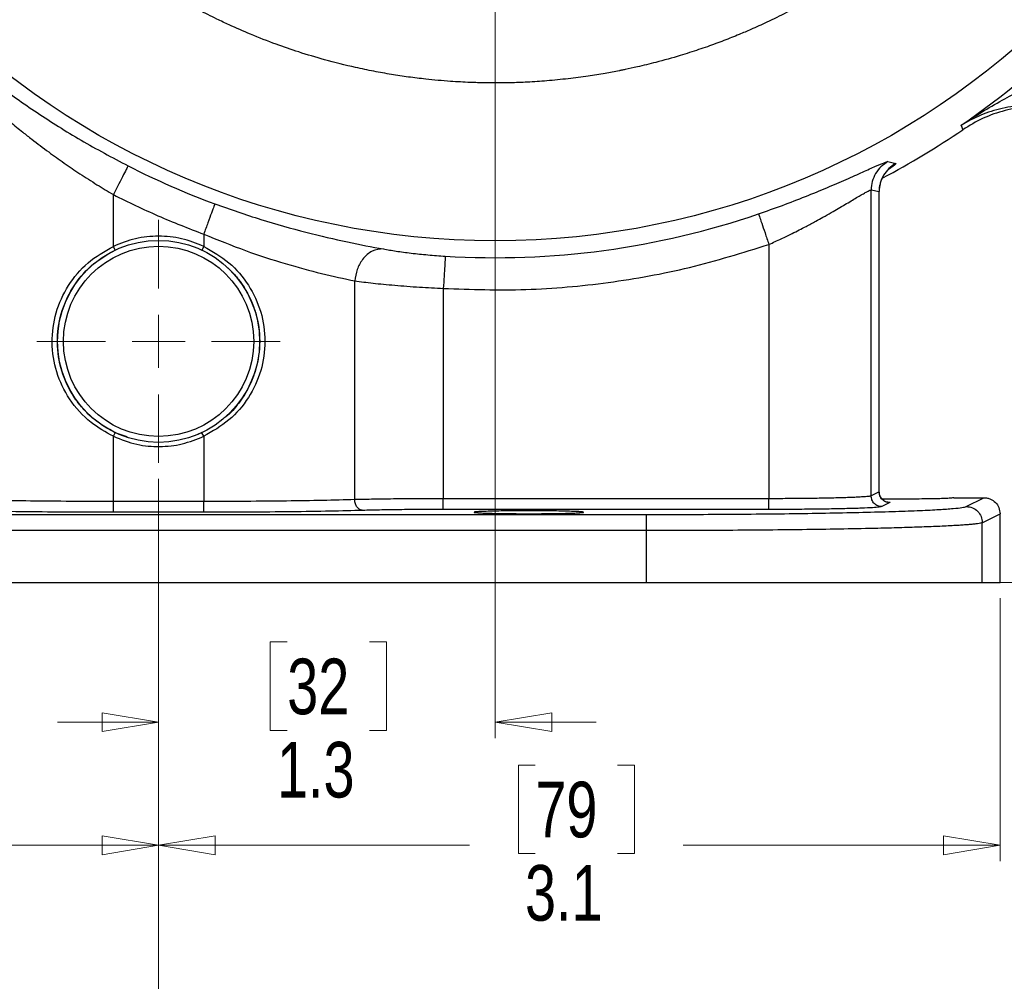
# Model space of a CAD drawing. Header units: inches. Extents: x 0.6 to 16.3, y 0.2 to 11.5.
# Tile 9 of 12: x 11.7 to 14.1, y 4.1 to 6.5. Entities that reach past the tile are written whole.
import ezdxf

# ---------------------------------------------------------------- set-up
doc = ezdxf.new("R2010")
doc.units = ezdxf.units.IN
doc.header["$MEASUREMENT"] = 0
doc.styles.add('SLDTEXTSTYLE0', font='TXT', dxfattribs={"width": 0.75})
doc.dimstyles.new('SLDDIMSTYLE0', dxfattribs={"dimtxt": 0.137795, "dimasz": 0.14, "dimexe": 0, "dimexo": 0.0625, "dimgap": 0.034449, "dimtad": 0, "dimdec": 1, "dimlfac": 1.5, "dimrnd": 1e-09, "dimzin": 12, "dimdsep": 46, "dimtxsty": 'SLDTEXTSTYLE0', "dimblk1": 'CLOSED', "dimblk2": 'CLOSED', "dimsah": 1, "dimcen": 0.09, "dimadec": 0, "dimazin": 3, "dimtfac": 1, "dimtdec": 1, "dimtofl": 0, "dimtmove": 0, "dimatfit": 3, "dimldrblk": 'CLOSED', "dimfxl": 0, "dimfrac": 2, "dimtolj": 1, "dimtzin": 12, "dimarcsym": 0})
doc.dimstyles.new('SLDDIMSTYLE1', dxfattribs={"dimtxt": 0.137795, "dimasz": 0.14, "dimexe": 0, "dimexo": 0.0625, "dimgap": 0.034449, "dimtad": 0, "dimtih": 1, "dimtoh": 1, "dimdec": 1, "dimlfac": 1.5, "dimrnd": 1e-09, "dimzin": 12, "dimdsep": 46, "dimtxsty": 'SLDTEXTSTYLE0', "dimblk1": 'CLOSED', "dimblk2": 'CLOSED', "dimsah": 1, "dimcen": 0.09, "dimadec": 0, "dimazin": 3, "dimtfac": 1, "dimtofl": 0, "dimtmove": 0, "dimatfit": 3, "dimldrblk": 'CLOSED', "dimfxl": 0, "dimfrac": 2, "dimtolj": 1, "dimtzin": 12, "dimarcsym": 0})
doc.dimstyles.new('SLDDIMSTYLE2', dxfattribs={"dimtxt": 0.137795, "dimasz": 0.14, "dimexe": 0, "dimexo": 0.0625, "dimgap": 0.034449, "dimtad": 0, "dimdec": 1, "dimlfac": 1.5, "dimrnd": 1e-09, "dimzin": 12, "dimdsep": 46, "dimtxsty": 'SLDTEXTSTYLE0', "dimblk1": 'CLOSED', "dimblk2": 'CLOSED', "dimsah": 1, "dimcen": 0.09, "dimadec": 0, "dimazin": 3, "dimtfac": 1, "dimtmove": 0, "dimatfit": 0, "dimldrblk": 'CLOSED', "dimfxl": 0, "dimfrac": 2, "dimtolj": 1, "dimtzin": 12, "dimarcsym": 0})
doc.dimstyles.new('SLDDIMSTYLE3', dxfattribs={"dimtxt": 0.137795, "dimasz": 0.14, "dimexe": 0, "dimexo": 0.0625, "dimgap": 0.034449, "dimtad": 0, "dimtih": 1, "dimtoh": 1, "dimdec": 1, "dimlfac": 1.5, "dimrnd": 1e-09, "dimzin": 12, "dimdsep": 46, "dimtxsty": 'SLDTEXTSTYLE0', "dimblk1": 'CLOSED', "dimblk2": 'CLOSED', "dimsah": 1, "dimcen": 0.09, "dimadec": 0, "dimazin": 3, "dimtfac": 1, "dimtdec": 1, "dimtofl": 0, "dimtmove": 0, "dimatfit": 3, "dimldrblk": 'CLOSED', "dimfxl": 0, "dimfrac": 2, "dimtolj": 1, "dimtzin": 12, "dimarcsym": 0})

# ---------------------------------------------------------------- blocks, each defined once
blk = doc.blocks.new('_Closed')
at = {"color": 0, "linetype": 'ByBlock', "lineweight": -2}
for p, q in [((-1, 0.166667), (0, 0)), ((-1, 0.166667), (-1, -0.166667)), ((0, 0), (-1, -0.166667)), ((0, 0), (-1, 0))]:
    blk.add_line(p, q, dxfattribs=at)
blk = doc.blocks.new('_D')
at = {"color": 7, "linetype": 'Continuous', "lineweight": 0}
for p, q in [((14.8995, 6.9809), (14.8995, 3.7392)), ((12.0129, 5.3139), (12.0129, 3.7392)), ((13.0997, 3.9771), (13.0577, 3.9771)), ((13.0577, 3.9771), (13.0577, 3.7583)), ((13.4052, 3.9771), (13.4471, 3.9771)), ((13.4471, 3.9771), (13.4471, 3.7583)), ((12.0129, 3.7786), (12.9369, 3.7786)), ((14.8995, 3.7786), (13.568, 3.7786)), ((13.0577, 3.7583), (13.0997, 3.7583)), ((13.4471, 3.7583), (13.4052, 3.7583))]:
    blk.add_line(p, q, dxfattribs=at)
at = {"color": 7, "linetype": 'Continuous', "lineweight": 18, "xscale": 0.14, "yscale": 0.14, "rotation": 180.0000000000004}
blk.add_blockref('_Closed', (12.0129, 3.7786), dxfattribs=at)
at = {"color": 7, "linetype": 'Continuous', "lineweight": 18, "xscale": 0.14, "yscale": 0.14}
blk.add_blockref('_Closed', (14.8995, 3.7786), dxfattribs=at)
at = {"color": 7, "linetype": 'Continuous', "lineweight": 18, "char_height": 0.1378, "attachment_point": 1, "style": 'SLDTEXTSTYLE0'}
for s, insert in [('110', (13.0997, 3.9359)), ('4.3', (13.1252, 3.7298))]:
    blk.add_mtext(s, dxfattribs=dict(at, insert=insert))
blk = doc.blocks.new('_D_1')
at = {"color": 7, "linetype": 'Continuous', "lineweight": 0}
for p, q in [((13.4908, 9.9274), (15.8627, 9.9274)), ((15.8233, 9.9274), (15.8233, 9.0832)), ((15.6706, 9.0552), (15.6286, 9.0552)), ((15.6286, 9.0552), (15.6286, 8.8364)), ((15.9761, 9.0552), (16.0181, 9.0552)), ((16.0181, 9.0552), (16.0181, 8.8364)), ((15.6286, 8.8364), (15.6706, 8.8364)), ((16.0181, 8.8364), (15.9761, 8.8364)), ((15.8233, 5.0577), (15.8233, 8.6303)), ((14.0917, 5.0577), (15.8627, 5.0577))]:
    blk.add_line(p, q, dxfattribs=at)
at = {"color": 7, "linetype": 'Continuous', "lineweight": 18, "xscale": 0.14, "yscale": 0.14}
for p, rotation in [((15.8233, 9.9274), 90.0000000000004), ((15.8233, 5.0577), 270.0000000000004)]:
    blk.add_blockref('_Closed', p, dxfattribs=dict(at, rotation=rotation))
at = {"color": 7, "linetype": 'Continuous', "lineweight": 18, "char_height": 0.1378, "attachment_point": 1, "style": 'SLDTEXTSTYLE0'}
for s, insert in [('186', (15.6706, 9.0141)), ('7.3', (15.6961, 8.8079))]:
    blk.add_mtext(s, dxfattribs=dict(at, insert=insert))
blk = doc.blocks.new('_D_2')
at = {"color": 7, "linetype": 'Continuous', "lineweight": 0}
for p, q in [((12.8462, 7.4358), (12.8462, 4.6724)), ((12.0129, 5.3139), (12.0129, 4.6724)), ((12.3314, 4.9102), (12.2895, 4.9102)), ((12.2895, 4.9102), (12.2895, 4.6915)), ((12.5351, 4.9102), (12.5771, 4.9102)), ((12.5771, 4.9102), (12.5771, 4.6915)), ((12.0129, 4.7118), (11.7629, 4.7118)), ((12.8462, 4.7118), (13.0962, 4.7118)), ((12.2895, 4.6915), (12.3314, 4.6915)), ((12.5771, 4.6915), (12.5351, 4.6915))]:
    blk.add_line(p, q, dxfattribs=at)
at = {"color": 7, "linetype": 'Continuous', "lineweight": 18, "xscale": 0.14, "yscale": 0.14}
blk.add_blockref('_Closed', (12.0129, 4.7118, -0.5987), dxfattribs=at)
at = {"color": 7, "linetype": 'Continuous', "lineweight": 18, "xscale": 0.14, "yscale": 0.14, "rotation": 180.0000000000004}
blk.add_blockref('_Closed', (12.8462, 4.7118, -0.5987), dxfattribs=at)
at = {"color": 7, "linetype": 'Continuous', "lineweight": 18, "char_height": 0.1378, "attachment_point": 1, "style": 'SLDTEXTSTYLE0'}
for s, insert in [('32', (12.3314, 4.8691)), ('1.3', (12.306, 4.663))]:
    blk.add_mtext(s, dxfattribs=dict(at, insert=insert))
blk = doc.blocks.new('_D_3')
at = {"color": 7, "linetype": 'Continuous', "lineweight": 0}
for p, q in [((9.86, 6.2631), (9.86, 3.7392)), ((12.0129, 5.3139), (12.0129, 3.7392)), ((10.8591, 3.9771), (10.8171, 3.9771)), ((10.8171, 3.9771), (10.8171, 3.7583)), ((11.0627, 3.9771), (11.1047, 3.9771)), ((11.1047, 3.9771), (11.1047, 3.7583)), ((9.86, 3.7786), (10.6962, 3.7786)), ((12.0129, 3.7786), (11.2255, 3.7786)), ((10.8171, 3.7583), (10.8591, 3.7583)), ((11.1047, 3.7583), (11.0627, 3.7583))]:
    blk.add_line(p, q, dxfattribs=at)
at = {"color": 7, "linetype": 'Continuous', "lineweight": 18, "xscale": 0.14, "yscale": 0.14, "rotation": 180.0000000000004}
blk.add_blockref('_Closed', (9.86, 3.7786, -0.5987), dxfattribs=at)
at = {"color": 7, "linetype": 'Continuous', "lineweight": 18, "xscale": 0.14, "yscale": 0.14}
blk.add_blockref('_Closed', (12.0129, 3.7786, -0.5987), dxfattribs=at)
at = {"color": 7, "linetype": 'Continuous', "lineweight": 18, "char_height": 0.1378, "attachment_point": 1, "style": 'SLDTEXTSTYLE0'}
for s, insert in [('82', (10.8591, 3.9359)), ('3.2', (10.8336, 3.7298))]:
    blk.add_mtext(s, dxfattribs=dict(at, insert=insert))
blk = doc.blocks.new('_D_4')
at = {"color": 7, "linetype": 'Continuous', "lineweight": 0}
for p, q in [((12.0129, 5.3139), (12.0129, 4.3676)), ((9.9295, 5.0183), (9.9295, 4.3676)), ((11.1289, 4.6054), (11.087, 4.6054)), ((11.087, 4.6054), (11.087, 4.3867)), ((11.3326, 4.6054), (11.3746, 4.6054)), ((11.3746, 4.6054), (11.3746, 4.3867)), ((9.9295, 4.407), (10.9661, 4.407)), ((12.0129, 4.407), (11.4954, 4.407)), ((11.087, 4.3867), (11.1289, 4.3867)), ((11.3746, 4.3867), (11.3326, 4.3867))]:
    blk.add_line(p, q, dxfattribs=at)
at = {"color": 7, "linetype": 'Continuous', "lineweight": 18, "xscale": 0.14, "yscale": 0.14, "rotation": 180.0000000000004}
blk.add_blockref('_Closed', (9.9295, 4.407, -0.5987), dxfattribs=at)
at = {"color": 7, "linetype": 'Continuous', "lineweight": 18, "xscale": 0.14, "yscale": 0.14}
blk.add_blockref('_Closed', (12.0129, 4.407, -0.5987), dxfattribs=at)
at = {"color": 7, "linetype": 'Continuous', "lineweight": 18, "char_height": 0.1378, "attachment_point": 1, "style": 'SLDTEXTSTYLE0'}
for s, insert in [('79', (11.1289, 4.5643)), ('3.1', (11.1035, 4.3581))]:
    blk.add_mtext(s, dxfattribs=dict(at, insert=insert))
blk = doc.blocks.new('_D_5')
at = {"color": 7, "linetype": 'Continuous', "lineweight": 0}
for p, q in [((13.2845, 7.8741), (15.3899, 7.8741)), ((15.3505, 7.8741), (15.3505, 6.0344)), ((15.1978, 6.0064), (15.1558, 6.0064)), ((15.1558, 6.0064), (15.1558, 5.7877)), ((15.5032, 6.0064), (15.5452, 6.0064)), ((15.5452, 6.0064), (15.5452, 5.7877)), ((15.1558, 5.7877), (15.1978, 5.7877)), ((15.5452, 5.7877), (15.5032, 5.7877)), ((15.3505, 5.0577), (15.3505, 5.5815)), ((14.0917, 5.0577), (15.3899, 5.0577))]:
    blk.add_line(p, q, dxfattribs=at)
at = {"color": 7, "linetype": 'Continuous', "lineweight": 18, "xscale": 0.14, "yscale": 0.14}
for p, rotation in [((15.3505, 7.8741, -0.5987), 90.0000000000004), ((15.3505, 5.0577, -0.5987), 270.0000000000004)]:
    blk.add_blockref('_Closed', p, dxfattribs=dict(at, rotation=rotation))
at = {"color": 7, "linetype": 'Continuous', "lineweight": 18, "char_height": 0.1378, "attachment_point": 1, "style": 'SLDTEXTSTYLE0'}
for s, insert in [('107', (15.1978, 5.9653)), ('4.2', (15.2232, 5.7591))]:
    blk.add_mtext(s, dxfattribs=dict(at, insert=insert))
blk = doc.blocks.new('_D_6')
at = {"color": 7, "linetype": 'Continuous', "lineweight": 0}
for p, q in [((12.0129, 5.3139), (12.0129, 4.3676)), ((14.0962, 5.0183), (14.0962, 4.3676)), ((12.9456, 4.6054), (12.9036, 4.6054)), ((12.9036, 4.6054), (12.9036, 4.3867)), ((13.1492, 4.6054), (13.1912, 4.6054)), ((13.1912, 4.6054), (13.1912, 4.3867)), ((12.0129, 4.407), (12.7827, 4.407)), ((14.0962, 4.407), (13.312, 4.407)), ((12.9036, 4.3867), (12.9456, 4.3867)), ((13.1912, 4.3867), (13.1492, 4.3867))]:
    blk.add_line(p, q, dxfattribs=at)
at = {"color": 7, "linetype": 'Continuous', "lineweight": 18, "xscale": 0.14, "yscale": 0.14, "rotation": 180.0000000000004}
blk.add_blockref('_Closed', (12.0129, 4.407, -0.5987), dxfattribs=at)
at = {"color": 7, "linetype": 'Continuous', "lineweight": 18, "xscale": 0.14, "yscale": 0.14}
blk.add_blockref('_Closed', (14.0962, 4.407, -0.5987), dxfattribs=at)
at = {"color": 7, "linetype": 'Continuous', "lineweight": 18, "char_height": 0.1378, "attachment_point": 1, "style": 'SLDTEXTSTYLE0'}
for s, insert in [('79', (12.9456, 4.5643)), ('3.1', (12.9201, 4.3581))]:
    blk.add_mtext(s, dxfattribs=dict(at, insert=insert))
blk = doc.blocks.new('SW_CENTERMARKSYMBOL_0')
at = {"color": 0, "linetype": 'Continuous', "lineweight": 18}
for p, q in [((0, 0.1312), (0, 0.3011)), ((0, 0), (0, 0.0656)), ((-0.1312, 0), (-0.3011, 0)), ((0, 0), (-0.0656, 0)), ((0, 0), (0, -0.0656)), ((0, 0), (0.0656, 0)), ((0.1312, 0), (0.3011, 0)), ((0, -0.1312), (0, -0.3011))]:
    blk.add_line(p, q, dxfattribs=at)

msp = doc.modelspace()

# ---------------------------------------------------------------- linework, layer by layer
at = {"color": 7, "linetype": 'Continuous', "lineweight": 25}
for p, q in [((14.002, 6.184), (14.0003, 6.1896)), ((14.0038, 6.1782), (14.002, 6.184)), ((13.8185, 6.0993), (13.8378, 6.0949)), ((13.7771, 5.2718), (13.7771, 6.0292)), ((13.7771, 6.0292), (13.7969, 6.025)), ((13.7969, 5.2817), (13.7969, 6.025)), ((13.7972, 5.2817), (13.7972, 6.0252)), ((13.7972, 6.0252), (13.7972, 6.0252)), ((11.9011, 5.8895), (11.9011, 6.0175)), ((12.1246, 5.9197), (12.1246, 5.8895)), ((11.9054, 5.8805), (11.9011, 5.8895)), ((12.117, 5.8816), (12.1203, 5.8805)), ((12.1246, 5.8895), (12.1203, 5.8805)), ((13.5241, 5.8943), (13.5241, 5.2649)), ((12.4986, 5.2626), (12.4986, 5.8039)), ((12.7179, 5.7854), (12.7179, 5.2649)), ((11.9011, 5.4193), (11.9054, 5.4283)), ((11.9011, 5.2579), (11.9011, 5.4193)), ((11.9355, 5.4179), (11.9054, 5.4283)), ((12.1203, 5.4283), (12.1099, 5.4247)), ((12.1246, 5.4193), (12.1203, 5.4283)), ((12.1246, 5.4193), (12.1246, 5.2579)), ((13.7969, 5.2817), (13.7771, 5.2718)), ((13.7972, 5.2817), (13.7972, 5.2817)), ((13.9819, 5.2674), (14.0562, 5.2674)), ((14.0124, 5.2455), (14.0562, 5.2674)), ((12.1246, 5.2579), (11.9011, 5.2579)), ((13.5241, 5.2649), (12.7179, 5.2649)), ((13.8235, 5.2551), (13.8037, 5.2452)), ((10.8056, 5.2258), (13.2202, 5.2258)), ((12.1246, 5.2313), (11.9011, 5.2313)), ((13.5241, 5.2382), (12.7179, 5.2382)), ((14.0523, 5.2055), (14.0962, 5.2274)), ((14.0962, 5.0577), (14.0962, 5.2274)), ((14.0523, 5.0577), (14.0523, 5.2055)), ((13.2202, 5.1858), (10.8056, 5.1858)), ((13.2202, 5.1858), (13.2202, 5.0577)), ((10.8056, 5.0577), (13.2202, 5.0577)), ((13.2202, 5.0577), (14.0523, 5.0577)), ((14.0523, 5.0577), (14.0962, 5.0577))]:
    msp.add_line(p, q, dxfattribs=at)
for centre, radius in [((12.8462, 7.8741), 1.9709), ((12.0129, 5.6544), 0.25), ((12.0129, 5.6544), 0.2355)]:
    msp.add_circle(centre, radius, dxfattribs=at)
for radius, start, end in [(2.0419, 304.4163, 325.5837), (2.0533, 297.8591, 304.3161), (2.0034, 243.0222, 249.7354), (2.0127, 266.4856, 288.9009)]:
    msp.add_arc((12.8462, 7.8741), radius, start, end, dxfattribs=at)
at = {"color": 8, "linetype": 'Continuous', "lineweight": 25}
for points, knots in [([(14.2928, 7.2387), (14.2911, 7.2346), (14.2814, 7.2122), (14.2607, 7.1692), (14.2369, 7.1235), (14.2175, 7.0891), (14.2055, 7.0685), (14.1937, 7.0489), (14.1821, 7.0303), (14.1708, 7.0127), (14.1599, 6.9961), (14.1466, 6.9765), (14.1281, 6.9502), (14.1011, 6.9136), (14.0711, 6.8756), (14.0412, 6.8401), (14.0151, 6.8106), (13.9891, 6.7828), (13.9515, 6.7443), (13.9005, 6.6961), (13.8342, 6.64), (13.7683, 6.5902), (13.7127, 6.5525), (13.6654, 6.5228), (13.6203, 6.4963), (13.5702, 6.4693), (13.5222, 6.4456), (13.4829, 6.4278), (13.4538, 6.4154), (13.4314, 6.4063), (13.4121, 6.3988), (13.3921, 6.3912), (13.3713, 6.3837), (13.3497, 6.3763), (13.3274, 6.369), (13.2921, 6.358), (13.2491, 6.346), (13.2035, 6.3349), (13.1752, 6.3287), (13.161, 6.3258), (13.1562, 6.3248), (13.1428, 6.3222), (13.1164, 6.3172), (13.0742, 6.3104), (13.026, 6.3041), (12.9759, 6.2991), (12.9279, 6.2959), (12.885, 6.2943), (12.8499, 6.2939), (12.817, 6.2942), (12.7804, 6.2952), (12.7314, 6.2979), (12.6803, 6.3025), (12.6316, 6.3085), (12.5888, 6.315), (12.5452, 6.3228), (12.4898, 6.3344), (12.4277, 6.3499), (12.3622, 6.3695), (12.3011, 6.3905), (12.2437, 6.4129), (12.1949, 6.4342), (12.1599, 6.4508), (12.1276, 6.4668), (12.0834, 6.4899), (12.0185, 6.5273), (11.9605, 6.565), (11.9177, 6.5955), (11.8954, 6.6121), (11.8752, 6.6275), (11.8552, 6.6434), (11.8355, 6.6595), (11.8174, 6.6748), (11.801, 6.6891), (11.786, 6.7024), (11.7713, 6.716), (11.7567, 6.7297), (11.7423, 6.7436), (11.7287, 6.757), (11.7114, 6.7745), (11.6865, 6.8006), (11.6506, 6.8405), (11.6138, 6.8847), (11.5801, 6.9284), (11.5526, 6.9665), (11.5267, 7.0046), (11.4846, 7.0704), (11.45, 7.1325), (11.4243, 7.1849), (11.4175, 7.1991), (11.4109, 7.2133), (11.4044, 7.2273), (11.4004, 7.2367), (11.3996, 7.2387)], [0, 0, 0, 0, 0.003624, 0.02006, 0.039107, 0.045917, 0.052452, 0.058713, 0.064701, 0.070414, 0.075853, 0.081018, 0.089821, 0.102261, 0.118339, 0.129529, 0.140322, 0.150719, 0.16072, 0.184482, 0.208243, 0.232004, 0.252187, 0.263346, 0.277899, 0.295098, 0.310019, 0.321816, 0.330489, 0.335965, 0.341633, 0.347491, 0.353539, 0.359779, 0.366208, 0.372829, 0.390066, 0.402896, 0.411317, 0.413874, 0.414739, 0.415329, 0.425091, 0.436777, 0.450386, 0.464987, 0.478107, 0.489855, 0.500231, 0.506851, 0.516871, 0.530293, 0.547115, 0.558926, 0.570574, 0.582684, 0.595259, 0.616955, 0.635231, 0.65135, 0.669978, 0.685783, 0.694984, 0.701758, 0.71539, 0.735879, 0.763223, 0.772072, 0.77904, 0.786008, 0.792976, 0.799944, 0.806912, 0.812387, 0.817862, 0.823336, 0.828811, 0.834286, 0.839761, 0.844494, 0.854514, 0.869269, 0.888557, 0.901711, 0.914562, 0.927107, 0.93948, 0.978698, 0.985361, 0.987352, 0.991628, 0.998191, 1, 1, 1, 1]), ([(13.8378, 6.0949), (13.8381, 6.0938), (13.8384, 6.0922), (13.8234, 6.0825), (13.8189, 6.0796)], [0, 0, 0, 0, 0.703009, 1, 1, 1, 1]), ([(13.813, 5.2573), (13.8149, 5.2572), (13.825, 5.2565), (13.8242, 5.2557), (13.8235, 5.2551)], [0, 0, 0, 0, 0.180797, 1, 1, 1, 1])]:
    msp.add_open_spline(points, degree=3, knots=knots, dxfattribs=at)
at = {"color": 7, "linetype": 'Continuous', "lineweight": 25}
for points, knots in [([(11.5273, 6.3575), (11.5551, 6.3353), (11.6105, 6.291), (11.7105, 6.2204), (11.8194, 6.1514), (11.8981, 6.1096), (11.9374, 6.0887)], [0, 0, 0, 0, 0.2516436, 0.5022007, 0.7513992, 1, 1, 1, 1]), ([(14.0003, 6.1896), (14.0169, 6.2004), (14.0502, 6.222), (14.1003, 6.2513), (14.1509, 6.2784), (14.2011, 6.302), (14.2513, 6.3223), (14.2852, 6.3318), (14.3016, 6.3364)], [0, 0, 0, 0, 0.178546, 0.356596, 0.521452, 0.692119, 0.851365, 1, 1, 1, 1]), ([(11.5337, 6.2971), (11.5397, 6.2914), (11.5524, 6.2794), (11.5736, 6.26), (11.5964, 6.2396), (11.6207, 6.2184), (11.6471, 6.1962), (11.6736, 6.1747), (11.7051, 6.1499), (11.7391, 6.1243), (11.7789, 6.0958), (11.8188, 6.0687), (11.8595, 6.0425), (11.8875, 6.0256), (11.9011, 6.0175)], [0, 0, 0, 0, 0.062595, 0.132228, 0.208907, 0.278023, 0.352922, 0.439647, 0.500843, 0.610308, 0.707261, 0.803657, 0.904633, 1, 1, 1, 1]), ([(14.2229, 6.2368), (14.2014, 6.2382), (14.1574, 6.2412), (14.1003, 6.2318), (14.0471, 6.2156), (14.0159, 6.1983), (14.0003, 6.1896)], [0, 0, 0, 0, 0.238226, 0.486486, 0.742044, 1, 1, 1, 1]), ([(14.2231, 6.2347), (14.2038, 6.2355), (14.1653, 6.2372), (14.1081, 6.227), (14.0531, 6.2084), (14.0202, 6.1882), (14.0038, 6.1782)], [0, 0, 0, 0, 0.249999, 0.499991, 0.749987, 1, 1, 1, 1]), ([(13.4982, 5.9699), (13.5181, 5.9769), (13.5579, 5.9909), (13.6151, 6.013), (13.6686, 6.0349), (13.7165, 6.0557), (13.7573, 6.0741), (13.7893, 6.0885), (13.8115, 6.098), (13.8162, 6.0989), (13.8185, 6.0993)], [0, 0, 0, 0, 0.122465, 0.245388, 0.368972, 0.49356, 0.619049, 0.745165, 0.872321, 1, 1, 1, 1]), ([(13.8185, 6.0993), (13.8126, 6.0954), (13.8006, 6.0875), (13.7875, 6.0703), (13.7787, 6.0506), (13.7776, 6.0363), (13.7771, 6.0292)], [0, 0, 0, 0, 0.250002, 0.5, 0.749998, 1, 1, 1, 1]), ([(13.8378, 6.0949), (13.8319, 6.0909), (13.8201, 6.0831), (13.8072, 6.0659), (13.7985, 6.0463), (13.7974, 6.0321), (13.7969, 6.025)], [0, 0, 0, 0, 0.250005, 0.500008, 0.750002, 1, 1, 1, 1]), ([(13.7972, 6.0246), (13.7977, 6.0315), (13.7985, 6.042), (13.8031, 6.055), (13.8072, 6.0634), (13.8103, 6.0685), (13.8115, 6.0701), (13.8117, 6.0704)], [0, 0, 0, 0, 0.325485, 0.49782, 0.70033, 0.947674, 1, 1, 1, 1]), ([(13.7972, 6.0246), (13.7977, 6.0314), (13.7985, 6.0419), (13.8026, 6.0539), (13.8046, 6.0578), (13.8055, 6.0596)], [0, 0, 0, 0, 0.515682, 0.7888, 1, 1, 1, 1]), ([(13.5241, 5.8943), (13.5342, 5.899), (13.5537, 5.9078), (13.5845, 5.9228), (13.6132, 5.9375), (13.6384, 5.9509), (13.6592, 5.9624), (13.6778, 5.9729), (13.702, 5.9868), (13.7285, 6.0026), (13.7499, 6.0154), (13.7627, 6.0227), (13.7727, 6.0281), (13.7753, 6.0287), (13.7771, 6.0292)], [0, 0, 0, 0, 0.081484, 0.155722, 0.252884, 0.32469, 0.379673, 0.4466, 0.50619, 0.631604, 0.755371, 0.818895, 0.880705, 1, 1, 1, 1]), ([(12.1523, 5.9947), (12.1905, 5.9813), (12.2668, 5.9545), (12.3791, 5.9233), (12.4841, 5.899), (12.5409, 5.8884), (12.5694, 5.8831)], [0, 0, 0, 0, 0.2476777, 0.4962478, 0.7468768, 1, 1, 1, 1]), ([(12.1246, 5.8895), (12.1067, 5.8967), (12.0708, 5.9109), (12.0129, 5.9166), (11.9549, 5.9109), (11.9191, 5.8967), (11.9011, 5.8895)], [0, 0, 0, 0, 0.250261, 0.5, 0.749739, 1, 1, 1, 1]), ([(12.1246, 5.9197), (12.1593, 5.9057), (12.2274, 5.878), (12.3269, 5.8459), (12.4207, 5.8207), (12.4721, 5.8096), (12.4986, 5.8039)], [0, 0, 0, 0, 0.255069, 0.501531, 0.743673, 1, 1, 1, 1]), ([(11.9011, 5.4193), (11.882, 5.4299), (11.8397, 5.4534), (11.7906, 5.5087), (11.7576, 5.5773), (11.7459, 5.6516), (11.756, 5.7262), (11.7871, 5.7941), (11.8355, 5.8521), (11.8792, 5.877), (11.9011, 5.8895)], [0, 0, 0, 0, 0.110557, 0.244359, 0.370145, 0.495459, 0.620747, 0.74649, 0.872816, 1, 1, 1, 1]), ([(11.9054, 5.4283), (11.8873, 5.4385), (11.8578, 5.4551), (11.8252, 5.4874), (11.7956, 5.526), (11.7702, 5.5804), (11.7591, 5.6517), (11.7687, 5.7232), (11.7912, 5.7742), (11.8181, 5.813), (11.8502, 5.8485), (11.8847, 5.8685), (11.9054, 5.8805)], [0, 0, 0, 0, 0.109612, 0.178875, 0.243391, 0.369472, 0.495466, 0.621335, 0.74709, 0.789428, 0.874001, 1, 1, 1, 1]), ([(12.1246, 5.8895), (12.1464, 5.8771), (12.1897, 5.8525), (12.2379, 5.7952), (12.2691, 5.7282), (12.2798, 5.6544), (12.2691, 5.5806), (12.2379, 5.5135), (12.1897, 5.4562), (12.1464, 5.4316), (12.1246, 5.4193)], [0, 0, 0, 0, 0.126036, 0.251233, 0.375842, 0.500004, 0.624154, 0.748767, 0.873962, 1, 1, 1, 1]), ([(12.5694, 5.8831), (12.5601, 5.8824), (12.5414, 5.881), (12.5182, 5.8599), (12.5031, 5.8328), (12.5001, 5.8135), (12.4986, 5.8039)], [0, 0, 0, 0, 0.27958, 0.559159, 0.779579, 1, 1, 1, 1]), ([(12.5694, 5.8831), (12.5796, 5.8813), (12.5999, 5.8778), (12.6379, 5.8727), (12.6793, 5.8683), (12.7083, 5.8662), (12.7228, 5.8652)], [0, 0, 0, 0, 0.252149, 0.502913, 0.752179, 1, 1, 1, 1]), ([(12.1846, 5.836), (12.1912, 5.8296), (12.2006, 5.8205), (12.2136, 5.8043), (12.2338, 5.7756), (12.2565, 5.7251), (12.2666, 5.6544), (12.2564, 5.5837), (12.2339, 5.5331), (12.2068, 5.4953), (12.191, 5.4748), (12.1762, 5.4653), (12.1747, 5.4643)], [0, 0, 0, 0, 0.065426, 0.093678, 0.149431, 0.317017, 0.484473, 0.651912, 0.8195, 0.874654, 0.987395, 1, 1, 1, 1]), ([(12.4986, 5.8039), (12.5132, 5.8021), (12.5424, 5.7985), (12.5976, 5.7931), (12.6568, 5.7885), (12.6982, 5.7864), (12.7179, 5.7854)], [0, 0, 0, 0, 0.249495, 0.499617, 0.761972, 1, 1, 1, 1]), ([(11.9011, 5.4193), (11.9203, 5.4117), (11.9571, 5.3972), (12.0155, 5.3923), (12.0721, 5.3982), (12.1071, 5.4122), (12.1246, 5.4193)], [0, 0, 0, 0, 0.267136, 0.511398, 0.755624, 1, 1, 1, 1]), ([(13.7771, 5.2718), (13.7751, 5.2713), (13.7717, 5.2705), (13.7581, 5.2694), (13.7441, 5.2686), (13.7303, 5.2679), (13.7151, 5.2674), (13.6926, 5.2667), (13.6603, 5.266), (13.6166, 5.2654), (13.5707, 5.265), (13.5395, 5.2649), (13.5241, 5.2649)], [0, 0, 0, 0, 0.135617, 0.240646, 0.310076, 0.37648, 0.43986, 0.500214, 0.629933, 0.75647, 0.879824, 1, 1, 1, 1]), ([(13.8094, 5.2598), (13.8093, 5.2599), (13.8092, 5.2601), (13.807, 5.2615), (13.8048, 5.2634), (13.8033, 5.2649), (13.8019, 5.2667), (13.8007, 5.2686), (13.7996, 5.2707), (13.7977, 5.2754), (13.7974, 5.2791), (13.7972, 5.2821)], [0, 0, 0, 0, 0.173437, 0.40557, 0.487967, 0.553664, 0.60808, 0.657168, 0.70611, 0.758063, 1, 1, 1, 1]), ([(13.9819, 5.2674), (13.9801, 5.2669), (13.9773, 5.2662), (13.9604, 5.2654), (13.9429, 5.2648), (13.9211, 5.2644), (13.8896, 5.264), (13.8486, 5.2637), (13.8181, 5.2639), (13.8042, 5.264)], [0, 0, 0, 0, 0.199353, 0.306662, 0.416241, 0.525813, 0.6331, 0.83239, 1, 1, 1, 1]), ([(14.0562, 5.2674), (14.0591, 5.2672), (14.0646, 5.2669), (14.0746, 5.2635), (14.0853, 5.2562), (14.0944, 5.2431), (14.0956, 5.2327), (14.0962, 5.2274)], [0, 0, 0, 0, 0.136271, 0.265338, 0.500864, 0.74927, 1, 1, 1, 1]), ([(11.9011, 5.2579), (11.8662, 5.258), (11.7957, 5.2581), (11.6959, 5.259), (11.6029, 5.2605), (11.5529, 5.2618), (11.5272, 5.2626)], [0, 0, 0, 0, 0.2481, 0.499972, 0.743507, 1, 1, 1, 1]), ([(12.4986, 5.2626), (12.4729, 5.2618), (12.4229, 5.2605), (12.3298, 5.259), (12.23, 5.2581), (12.1596, 5.258), (12.1246, 5.2579)], [0, 0, 0, 0, 0.256504, 0.500028, 0.751904, 1, 1, 1, 1]), ([(12.7179, 5.2649), (12.6983, 5.2649), (12.6583, 5.2648), (12.6, 5.2643), (12.5443, 5.2636), (12.514, 5.2629), (12.4986, 5.2626)], [0, 0, 0, 0, 0.238021, 0.484026, 0.738019, 1, 1, 1, 1]), ([(12.5185, 5.2359), (12.5159, 5.2363), (12.5108, 5.2373), (12.5042, 5.2434), (12.4996, 5.2522), (12.4989, 5.2591), (12.4986, 5.2626)], [0, 0, 0, 0, 0.249989, 0.500002, 0.749986, 1, 1, 1, 1]), ([(13.2202, 5.2258), (13.2515, 5.2258), (13.315, 5.2259), (13.4103, 5.2264), (13.5056, 5.2271), (13.5987, 5.2282), (13.687, 5.2297), (13.7678, 5.2315), (13.8391, 5.2335), (13.8992, 5.2357), (13.9467, 5.2381), (13.9813, 5.2405), (14.0042, 5.243), (14.0097, 5.2447), (14.0124, 5.2455)], [0, 0, 0, 0, 0.078006, 0.158263, 0.240636, 0.326189, 0.412689, 0.499946, 0.587198, 0.673709, 0.75929, 0.841676, 0.921963, 1, 1, 1, 1]), ([(13.8037, 5.2452), (13.802, 5.2448), (13.7984, 5.2439), (13.7812, 5.2426), (13.7545, 5.2413), (13.7181, 5.2402), (13.6742, 5.2393), (13.6254, 5.2387), (13.5748, 5.2383), (13.5407, 5.2383), (13.5241, 5.2382)], [0, 0, 0, 0, 0.117095, 0.240726, 0.369129, 0.500054, 0.63097, 0.759348, 0.882944, 1, 1, 1, 1]), ([(11.9011, 5.2313), (11.8644, 5.2313), (11.7903, 5.2314), (11.6838, 5.2324), (11.5858, 5.2338), (11.5332, 5.2352), (11.5072, 5.2359)], [0, 0, 0, 0, 0.247175, 0.499974, 0.752788, 1, 1, 1, 1]), ([(12.5185, 5.2359), (12.4925, 5.2352), (12.4399, 5.2338), (12.342, 5.2324), (12.2355, 5.2314), (12.1613, 5.2313), (12.1246, 5.2313)], [0, 0, 0, 0, 0.247212, 0.500026, 0.752825, 1, 1, 1, 1]), ([(12.7179, 5.2382), (12.6994, 5.2382), (12.6618, 5.2382), (12.6079, 5.2377), (12.5583, 5.2369), (12.5317, 5.2362), (12.5185, 5.2359)], [0, 0, 0, 0, 0.247175, 0.499974, 0.752788, 1, 1, 1, 1]), ([(12.9295, 5.2349), (12.9466, 5.2349), (12.9729, 5.2348), (13.0045, 5.2344), (13.0262, 5.2339), (13.0438, 5.2333), (13.0602, 5.2325), (13.0685, 5.2314), (13.0602, 5.2302), (13.0438, 5.2294), (13.0262, 5.2288), (13.0045, 5.2284), (12.9729, 5.2279), (12.9295, 5.2277), (12.8862, 5.2279), (12.8546, 5.2284), (12.8329, 5.2288), (12.8153, 5.2294), (12.7989, 5.2302), (12.7906, 5.2314), (12.7989, 5.2325), (12.8153, 5.2333), (12.8329, 5.2339), (12.8546, 5.2344), (12.8862, 5.2348), (12.9125, 5.2349), (12.9295, 5.2349)], [0, 0, 0, 0, 0.059855, 0.092077, 0.124986, 0.157897, 0.190126, 0.25, 0.309874, 0.342103, 0.375014, 0.407923, 0.440145, 0.5, 0.559855, 0.592077, 0.624986, 0.657897, 0.690126, 0.75, 0.809874, 0.842103, 0.875014, 0.907923, 0.940145, 1, 1, 1, 1]), ([(14.0523, 5.2055), (14.0511, 5.2051), (14.0487, 5.2042), (14.0413, 5.203), (14.0319, 5.2018), (14.0207, 5.2008), (14.0085, 5.1998), (13.9956, 5.199), (13.9751, 5.1977), (13.944, 5.1962), (13.8984, 5.1945), (13.8484, 5.1929), (13.7868, 5.1913), (13.7112, 5.1897), (13.6195, 5.1883), (13.5228, 5.1872), (13.423, 5.1864), (13.3217, 5.1859), (13.2538, 5.1858), (13.2202, 5.1858)], [0, 0, 0, 0, 0.04191, 0.081315, 0.118217, 0.152614, 0.184507, 0.213895, 0.240778, 0.310153, 0.376506, 0.439838, 0.500148, 0.586997, 0.672429, 0.756445, 0.839045, 0.92023, 1, 1, 1, 1])]:
    msp.add_open_spline(points, degree=3, knots=knots, dxfattribs=at)
for points in [[(11.9374, 6.0887), (11.9367, 6.0874), (11.9353, 6.0847), (11.9269, 6.0681), (11.9151, 6.0449), (11.9058, 6.0266), (11.9011, 6.0175)], [(11.9011, 6.0175), (11.9377, 5.9996), (12.0107, 5.9637), (12.0867, 5.9344), (12.1246, 5.9197)], [(12.1523, 5.9947), (12.1518, 5.9933), (12.1508, 5.9905), (12.1443, 5.973), (12.1353, 5.9486), (12.1282, 5.9294), (12.1246, 5.9197)], [(13.4982, 5.9699), (13.4987, 5.9685), (13.4996, 5.9657), (13.5057, 5.9481), (13.5141, 5.9234), (13.5208, 5.904), (13.5241, 5.8943)], [(12.7179, 5.7854), (12.7862, 5.7831), (12.9226, 5.7786), (13.1267, 5.7975), (13.3286, 5.8334), (13.4589, 5.874), (13.5241, 5.8943)], [(12.7228, 5.8652), (12.7227, 5.8637), (12.7226, 5.8607), (12.7214, 5.8421), (12.7198, 5.8161), (12.7186, 5.7956), (12.7179, 5.7854)], [(13.8037, 5.2452), (13.8002, 5.2456), (13.7932, 5.2464), (13.7844, 5.2526), (13.7783, 5.2614), (13.7775, 5.2684), (13.7771, 5.2718)], [(13.8235, 5.2551), (13.82, 5.2555), (13.813, 5.2563), (13.8042, 5.2625), (13.7981, 5.2713), (13.7973, 5.2783), (13.7969, 5.2817)], [(11.9011, 5.2313), (11.9011, 5.2317), (11.9011, 5.2327), (11.9011, 5.2389), (11.9011, 5.2476), (11.9011, 5.2545), (11.9011, 5.2579)], [(12.1246, 5.2313), (12.1246, 5.2317), (12.1246, 5.2327), (12.1246, 5.2389), (12.1246, 5.2476), (12.1246, 5.2545), (12.1246, 5.2579)], [(12.7179, 5.2382), (12.7179, 5.2387), (12.7179, 5.2397), (12.7179, 5.2459), (12.7179, 5.2546), (12.7179, 5.2615), (12.7179, 5.2649)], [(13.5241, 5.2382), (13.5241, 5.2387), (13.5241, 5.2397), (13.5241, 5.2459), (13.5241, 5.2546), (13.5241, 5.2615), (13.5241, 5.2649)], [(14.0124, 5.2455), (14.0176, 5.2449), (14.0281, 5.2437), (14.0413, 5.2344), (14.0505, 5.2212), (14.0517, 5.2107), (14.0523, 5.2055)], [(13.2202, 5.2258), (13.2202, 5.2251), (13.2202, 5.2237), (13.2202, 5.2144), (13.2202, 5.2013), (13.2202, 5.191), (13.2202, 5.1858)]]:
    msp.add_open_spline(points, degree=3, dxfattribs=at)

# ---------------------------------------------------------------- block references
at = {"color": 7, "linetype": 'Continuous', "lineweight": 0}
msp.add_blockref('SW_CENTERMARKSYMBOL_0', (12.0129, 5.6544), dxfattribs=at)

# ---------------------------------------------------------------- dimensions: what is measured, and where the dimension line sits
at = {"color": 7, "linetype": 'Continuous', "lineweight": 18}
for base, p1, dimstyle, picture, middle in [((15.8233, 5.0577), (13.4514, 9.9274), 'SLDDIMSTYLE1', '_D_1', (15.8233, 8.8567)), ((15.3505, 5.0577), (13.2452, 7.8741), 'SLDDIMSTYLE3', '_D_5', (15.3505, 5.808))]:
    dim = msp.add_linear_dim(base=base, p1=p1, p2=(14.0523, 5.0577), angle=90, dimstyle=dimstyle, dxfattribs=at)
    dim.commit()
    dim.dimension.update_dxf_attribs({"geometry": picture, "text_midpoint": middle, "dimtype": 160})
for base, p1, dimstyle, picture, middle in [((12.0129, 4.7118), (12.8462, 7.4752), 'SLDDIMSTYLE2', '_D_2', (12.4333, 4.7118)), ((12.0129, 3.7786), (14.8995, 7.0202), 'SLDDIMSTYLE0', '_D', (13.2524, 3.7786)), ((12.0129, 3.7786), (9.86, 6.3024), 'SLDDIMSTYLE0', '_D_3', (10.9609, 3.7786)), ((12.0129, 4.407), (9.9295, 5.0577), 'SLDDIMSTYLE0', '_D_4', (11.2308, 4.407)), ((12.0129, 4.407), (14.0962, 5.0577), 'SLDDIMSTYLE0', '_D_6', (13.0474, 4.407))]:
    dim = msp.add_linear_dim(base=base, p1=p1, p2=(12.0129, 5.3533), dimstyle=dimstyle, dxfattribs=at)
    dim.commit()
    dim.dimension.update_dxf_attribs({"geometry": picture, "text_midpoint": middle, "dimtype": 160})

doc.saveas('drawing.dxf')
